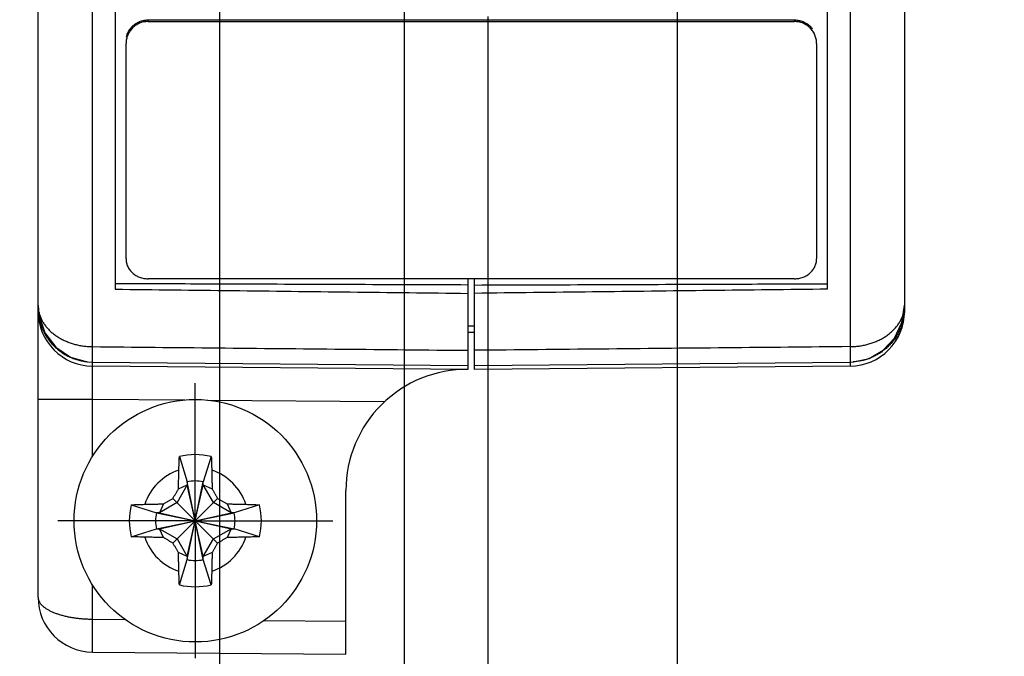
# Model space of a CAD drawing. Header units: inches. Extents: x 0.2 to 16.8, y 0.1 to 10.8.
# Tile 4 of 21: x 2.683 to 3.579, y 2.836 to 3.415. Entities that reach past the tile are written whole.
import ezdxf

# ---------------------------------------------------------------- set-up
doc = ezdxf.new("R2010")
doc.units = ezdxf.units.IN
doc.header["$LTSCALE"] = 0.935
doc.header["$MEASUREMENT"] = 0
doc.linetypes.add('CENTER', pattern=[0.6, 0.375, -0.075, 0.075, -0.075])
doc.layers.get('0').update_dxf_attribs({"linetype": 'CONTINUOUS'})
doc.layers.add('DEFAULT_1', color=7, linetype='CENTER')
doc.layers.add('DIMENSIONS', color=7, linetype='CONTINUOUS')
doc.styles.get("Standard").update_dxf_attribs({"font": 'txt', "width": 0.8})
doc.dimstyles.new('DIMSTYLE_1', dxfattribs={"dimtxt": 0.125, "dimasz": 0.18, "dimexe": 0.18, "dimexo": 0.0625, "dimgap": 0.09, "dimtad": 0, "dimtih": 1, "dimtoh": 1, "dimdec": 3, "dimzin": 4, "dimdsep": 46, "dimtxsty": 'STANDARD', "dimblk": '_FILLED', "dimblk1": '_FILLED', "dimblk2": '_FILLED', "dimcen": 0.09, "dimadec": 0, "dimazin": 0, "dimtp": 0.01, "dimtm": 0.01, "dimtfac": 1, "dimtdec": 3, "dimtofl": 0, "dimtmove": 0, "dimatfit": 3, "dimldrblk": '_FILLED', "dimfxl": 1, "dimtolj": 1, "dimtzin": 4, "dimarcsym": 0})

# ---------------------------------------------------------------- blocks, each defined once
blk = doc.blocks.new('*D0')
at = {"layer": 'DIMENSIONS', "color": 2, "linetype": 'CONTINUOUS'}
blk.add_line((3.09361, 3.77727), (2.01251, 3.77727), dxfattribs=at)
at = {"layer": 'DIMENSIONS', "color": 2, "linetype": 'CONTINUOUS', "width": 0.8}
for s, p in [('.818', (0.72501, 3.71477)), ('[', (1.25001, 3.71477)), ('20.78', (1.35001, 3.71477)), (']', (1.85001, 3.71477))]:
    blk.add_text(s, height=0.125, dxfattribs=at).set_placement(p)
blk = doc.blocks.new('_FILLED')
at = {"color": 0, "linetype": 'BYBLOCK'}
blk.add_solid([(0, 0), (-1, 0.1736), (-1, -0.1736)], dxfattribs=at)
blk = doc.blocks.new('*D1')
at = {"layer": 'DIMENSIONS', "color": 2, "linetype": 'CONTINUOUS'}
blk.add_line((2.87752, 3.46827), (2.01251, 3.46827), dxfattribs=at)
at = {"layer": 'DIMENSIONS', "color": 2, "linetype": 'CONTINUOUS', "width": 0.8}
for s, p in [('[', (1.25001, 3.40577)), (']', (1.85001, 3.40577)), ('.509', (0.72501, 3.40577)), ('12.93', (1.35001, 3.40577))]:
    blk.add_text(s, height=0.125, dxfattribs=at).set_placement(p)
blk = doc.blocks.new('*D2')
at = {"layer": 'DIMENSIONS', "color": 2, "linetype": 'CONTINUOUS'}
blk.add_line((2.87752, 4.08627), (2.01251, 4.08627), dxfattribs=at)
at = {"layer": 'DIMENSIONS', "color": 2, "linetype": 'CONTINUOUS', "width": 0.8}
for s, p in [('[', (1.25001, 4.02377)), (']', (1.85001, 4.02377)), ('1.127', (0.62501, 4.02377)), ('28.63', (1.35001, 4.02377))]:
    blk.add_text(s, height=0.125, dxfattribs=at).set_placement(p)
blk = doc.blocks.new('*D3')
at = {"layer": 'DIMENSIONS', "color": 2, "linetype": 'CONTINUOUS'}
blk.add_line((2.84542, 4.32254), (2.01251, 4.32254), dxfattribs=at)
at = {"layer": 'DIMENSIONS', "color": 2, "linetype": 'CONTINUOUS', "width": 0.8}
for s, p in [('[', (1.25001, 4.26004)), (']', (1.85001, 4.26004)), ('1.363', (0.62501, 4.26004)), ('34.63', (1.35001, 4.26004))]:
    blk.add_text(s, height=0.125, dxfattribs=at).set_placement(p)
blk = doc.blocks.new('*D4')
at = {"layer": 'DIMENSIONS', "color": 2, "linetype": 'CONTINUOUS'}
blk.add_line((2.89676, 4.90817), (2.01251, 4.90817), dxfattribs=at)
at = {"layer": 'DIMENSIONS', "color": 2, "linetype": 'CONTINUOUS', "width": 0.8}
for s, p in [('[', (1.35001, 4.84567)), (']', (1.85001, 4.84567)), ('1.949', (0.72501, 4.84567)), ('49.5', (1.45001, 4.84567))]:
    blk.add_text(s, height=0.125, dxfattribs=at).set_placement(p)
blk = doc.blocks.new('*D5')
at = {"layer": 'DIMENSIONS', "color": 2, "linetype": 'CONTINUOUS'}
blk.add_line((2.89676, 5.58187), (2.01251, 5.58187), dxfattribs=at)
at = {"layer": 'DIMENSIONS', "color": 2, "linetype": 'CONTINUOUS', "width": 0.8}
for s, p in [('[', (1.25001, 5.51937)), (']', (1.85001, 5.51937)), ('2.623', (0.62501, 5.51937)), ('66.61', (1.35001, 5.51937))]:
    blk.add_text(s, height=0.125, dxfattribs=at).set_placement(p)
blk = doc.blocks.new('*D6')
at = {"layer": 'DIMENSIONS', "color": 2, "linetype": 'CONTINUOUS'}
blk.add_line((2.89676, 6.25557), (2.01251, 6.25557), dxfattribs=at)
at = {"layer": 'DIMENSIONS', "color": 2, "linetype": 'CONTINUOUS', "width": 0.8}
for s, p in [('[', (1.25001, 6.19307)), (']', (1.85001, 6.19307)), ('3.296', (0.62501, 6.19307)), ('83.73', (1.35001, 6.19307))]:
    blk.add_text(s, height=0.125, dxfattribs=at).set_placement(p)
blk = doc.blocks.new('*D7')
at = {"layer": 'DIMENSIONS', "color": 2, "linetype": 'CONTINUOUS'}
blk.add_line((2.89676, 6.92927), (2.01251, 6.92927), dxfattribs=at)
at = {"layer": 'DIMENSIONS', "color": 2, "linetype": 'CONTINUOUS', "width": 0.8}
for s, p in [('3.970', (0.52501, 6.86677)), ('[', (1.15001, 6.86677)), ('100.84', (1.25001, 6.86677)), (']', (1.85001, 6.86677))]:
    blk.add_text(s, height=0.125, dxfattribs=at).set_placement(p)
blk = doc.blocks.new('*D8')
at = {"layer": 'DIMENSIONS', "color": 2, "linetype": 'CONTINUOUS'}
blk.add_line((3.15742, 7.78127), (2.01251, 7.78127), dxfattribs=at)
at = {"layer": 'DIMENSIONS', "color": 2, "linetype": 'CONTINUOUS', "width": 0.8}
for s, p in [('[', (1.15001, 7.71877)), (']', (1.85001, 7.71877)), ('4.822', (0.52501, 7.71877)), ('122.48', (1.25001, 7.71877))]:
    blk.add_text(s, height=0.125, dxfattribs=at).set_placement(p)
blk = doc.blocks.new('*D9')
at = {"layer": 'DIMENSIONS', "color": 2, "linetype": 'CONTINUOUS'}
blk.add_line((2.65542, 2.95927), (2.01251, 2.95927), dxfattribs=at)
at = {"layer": 'DIMENSIONS', "color": 2, "linetype": 'CONTINUOUS', "width": 0.8}
for s, p in [('[', (1.65001, 2.89677)), (']', (1.85001, 2.89677)), ('.000', (1.12501, 2.89677)), ('0', (1.75001, 2.89677))]:
    blk.add_text(s, height=0.125, dxfattribs=at).set_placement(p)
blk = doc.blocks.new('*D10')
at = {"layer": 'DIMENSIONS', "color": 2, "linetype": 'CONTINUOUS'}
for p, q in [((3.28121, 3.58967), (3.28121, 2.58404)), ((3.28121, 2.58404), (3.47716, 2.41101)), ((3.47716, 2.41101), (3.47716, 2.15032))]:
    blk.add_line(p, q, dxfattribs=at)
at = {"layer": 'DIMENSIONS', "color": 2, "linetype": 'CONTINUOUS', "width": 0.8}
for s, p in [(']', (3.53966, 1.98782)), ('11.13', (3.53966, 1.48782)), ('[', (3.53966, 1.38782)), ('.438', (3.53966, 0.86282))]:
    blk.add_text(s, height=0.125, rotation=90, dxfattribs=at).set_placement(p)
blk = doc.blocks.new('*D11')
at = {"layer": 'DIMENSIONS', "color": 2, "linetype": 'CONTINUOUS'}
for p, q in [((3.10902, 3.41777), (3.10902, 2.51161)), ((3.10902, 2.51161), (3.24378, 2.38687)), ((3.24378, 2.38687), (3.24378, 2.15032))]:
    blk.add_line(p, q, dxfattribs=at)
at = {"layer": 'DIMENSIONS', "color": 2, "linetype": 'CONTINUOUS', "width": 0.8}
for s, p in [(']', (3.30628, 1.98782)), ('6.76', (3.30628, 1.58782)), ('[', (3.30628, 1.48782)), ('.266', (3.30628, 0.96282))]:
    blk.add_text(s, height=0.125, rotation=90, dxfattribs=at).set_placement(p)
blk = doc.blocks.new('*D12')
at = {"layer": 'DIMENSIONS', "color": 2, "linetype": 'CONTINUOUS'}
blk.add_line((2.86502, 3.50713), (2.86502, 2.15032), dxfattribs=at)
at = {"layer": 'DIMENSIONS', "color": 2, "linetype": 'CONTINUOUS', "width": 0.8}
for s, p in [(']', (2.92752, 1.98782)), ('0.56', (2.92752, 1.58782)), ('[', (2.92752, 1.48782)), ('.022', (2.92752, 0.96282))]:
    blk.add_text(s, height=0.125, rotation=90, dxfattribs=at).set_placement(p)
blk = doc.blocks.new('*D13')
at = {"layer": 'DIMENSIONS', "color": 2, "linetype": 'CONTINUOUS'}
blk.add_line((3.03302, 4.13494), (3.03302, 2.15032), dxfattribs=at)
at = {"layer": 'DIMENSIONS', "color": 2, "linetype": 'CONTINUOUS', "width": 0.8}
for s, p in [(']', (3.09552, 1.98782)), ('4.83', (3.09552, 1.58782)), ('[', (3.09552, 1.48782)), ('.190', (3.09552, 0.96282))]:
    blk.add_text(s, height=0.125, rotation=90, dxfattribs=at).set_placement(p)
blk = doc.blocks.new('*D14')
at = {"layer": 'DIMENSIONS', "color": 2, "linetype": 'CONTINUOUS'}
blk.add_line((3.08436, 7.11687), (3.08436, 8.59021), dxfattribs=at)
at = {"layer": 'DIMENSIONS', "color": 2, "linetype": 'CONTINUOUS', "width": 0.8}
for s, p in [(']', (3.14686, 9.97771)), ('6.13', (3.14686, 9.57771)), ('[', (3.14686, 9.47771)), ('.241', (3.14686, 8.95271)), ('4X ', (3.14686, 8.65271))]:
    blk.add_text(s, height=0.125, rotation=90, dxfattribs=at).set_placement(p)

msp = doc.modelspace()

# ---------------------------------------------------------------- linework, layer by layer
at = {"color": 7, "linetype": 'CONTINUOUS'}
for p, q in [((3.48802, 7.8507), (3.48802, 3.15536)), ((2.70002, 2.88983), (2.70002, 7.58517)), ((2.77002, 7.57073), (2.77002, 3.1698)), ((3.41802, 3.1698), (3.41802, 7.57073)), ((2.80002, 3.41461), (3.38802, 3.41461)), ((2.80002, 3.41312), (3.38802, 3.41312)), ((2.78002, 3.19728), (2.78002, 3.3932)), ((3.40802, 3.3932), (3.40802, 3.19728)), ((3.38802, 3.1793), (2.80002, 3.1793)), ((3.09102, 3.09696), (3.09102, 3.1793)), ((3.09702, 3.09685), (3.09702, 3.1793)), ((3.48802, 3.15534), (3.48801, 3.15488)), ((3.48802, 3.15488), (3.48802, 3.14992)), ((3.09702, 3.13027), (3.09102, 3.13032)), ((2.74956, 3.10355), (3.09102, 3.1003)), ((3.09102, 3.09685), (2.74958, 3.09983)), ((3.09702, 3.1003), (3.43848, 3.10355)), ((3.43845, 3.09983), (3.09702, 3.09685)), ((2.8285, 3.01755), (2.83573, 2.99467)), ((2.85753, 3.01755), (2.8503, 2.99467)), ((2.83573, 2.99175), (2.82651, 2.97577)), ((2.82773, 2.98827), (2.83573, 2.99175)), ((2.8503, 2.92386), (2.83573, 2.99467)), ((2.83573, 2.99467), (2.83573, 2.99175)), ((2.83573, 2.92386), (2.8503, 2.99467)), ((2.8503, 2.92678), (2.83573, 2.99175)), ((2.83573, 2.92678), (2.8503, 2.99175)), ((2.8503, 2.99175), (2.8503, 2.99467)), ((2.8503, 2.99175), (2.8583, 2.98827)), ((2.85952, 2.97577), (2.8503, 2.99175)), ((2.98002, 2.83782), (2.98002, 2.98686)), ((2.78473, 2.97378), (2.80762, 2.96655)), ((2.82651, 2.97577), (2.81053, 2.96655)), ((2.81401, 2.97455), (2.81053, 2.96655)), ((2.86335, 2.93893), (2.82268, 2.9796)), ((2.82268, 2.93893), (2.86335, 2.9796)), ((2.8755, 2.96655), (2.85952, 2.97577)), ((2.87202, 2.97455), (2.8755, 2.96655)), ((2.9013, 2.97378), (2.87842, 2.96655)), ((2.81053, 2.96655), (2.80762, 2.96655)), ((2.80762, 2.96655), (2.87842, 2.95198)), ((2.80762, 2.95198), (2.87842, 2.96655)), ((2.81053, 2.96655), (2.8755, 2.95198)), ((2.81053, 2.95198), (2.8755, 2.96655)), ((2.87842, 2.96655), (2.8755, 2.96655)), ((2.78473, 2.94475), (2.80762, 2.95198)), ((2.80762, 2.95198), (2.81053, 2.95198)), ((2.81053, 2.95198), (2.82651, 2.94276)), ((2.81401, 2.94398), (2.81053, 2.95198)), ((2.85952, 2.94276), (2.8755, 2.95198)), ((2.8755, 2.95198), (2.87202, 2.94398)), ((2.8755, 2.95198), (2.87842, 2.95198)), ((2.9013, 2.94475), (2.87842, 2.95198)), ((2.82651, 2.94276), (2.83573, 2.92678)), ((2.8503, 2.92678), (2.85952, 2.94276)), ((2.83573, 2.92678), (2.82773, 2.93026)), ((2.8583, 2.93026), (2.8503, 2.92678)), ((2.8285, 2.90098), (2.83573, 2.92386)), ((2.83573, 2.92678), (2.83573, 2.92386)), ((2.8503, 2.92386), (2.8503, 2.92678)), ((2.85753, 2.90098), (2.8503, 2.92386)), ((2.74958, 2.83983), (2.98002, 2.83782))]:
    msp.add_line(p, q, dxfattribs=at)
at = {"color": 9, "linetype": 'CONTINUOUS'}
for p, q in [((2.74958, 3.11753), (2.74958, 7.623)), ((3.43845, 7.623), (3.43845, 3.11753)), ((2.80002, 3.41312), (2.80002, 3.41461)), ((3.38802, 3.41312), (3.38802, 3.41461)), ((2.74958, 3.09983), (2.74958, 3.10357)), ((3.43845, 3.10357), (3.43845, 3.09983)), ((2.70002, 3.06983), (2.74958, 3.06983)), ((2.74958, 3.06983), (2.83364, 3.0691)), ((2.74958, 3.01774), (2.74958, 3.06983)), ((2.85415, 3.06892), (3.01522, 3.06752)), ((2.74958, 2.86983), (2.74958, 2.90079)), ((2.74958, 2.86983), (2.77895, 2.86958)), ((2.90553, 2.86847), (2.98002, 2.86782))]:
    msp.add_line(p, q, dxfattribs=at)
at = {"color": 7, "linetype": 'CONTINUOUS'}
for points in [[(2.70002, 3.15533), (2.70076, 3.14644), (2.70629, 3.13022), (2.71626, 3.11712), (2.72953, 3.10809), (2.74474, 3.10384), (2.74956, 3.10355)], [(3.43848, 3.10357), (3.4416, 3.10369), (3.4557, 3.1069), (3.46852, 3.1143), (3.47881, 3.12539), (3.48559, 3.13939), (3.48801, 3.15488)]]:
    msp.add_lwpolyline(points, dxfattribs=at)
msp.add_circle((2.84302, 2.95927), 0.11024, dxfattribs=at)
for centre, radius, start, end in [((2.75002, 3.14983), 0.05, 180.00007, 269.5), ((3.43802, 3.14983), 0.05, 270.5, 360), ((3.09002, 2.98686), 0.11, 89.45833, 180), ((2.84302, 2.95927), 0.06007, 76.01536, 103.98464), ((2.84302, 2.95927), 0.03614, 78.37385, 101.62615), ((2.84302, 2.95927), 0.06007, 166.01536, 193.98464), ((2.84302, 2.95927), 0.06007, 346.01536, 13.98464), ((2.84302, 2.95927), 0.03614, 168.37385, 191.62615), ((2.84302, 2.95927), 0.03614, 348.37385, 11.62615), ((2.84302, 2.95927), 0.03614, 258.37385, 281.62615), ((2.84302, 2.95927), 0.06007, 256.01536, 283.98464), ((2.75002, 2.88983), 0.05, 180, 269.47262)]:
    msp.add_arc(centre, radius, start, end, dxfattribs=at)
at = {"color": 9, "linetype": 'CONTINUOUS'}
for start, end in [(108.00645, 161.99355), (18.00645, 71.99355), (198.00645, 251.99355), (288.00645, 341.99355)]:
    msp.add_arc((2.84302, 2.95927), 0.0483, start, end, dxfattribs=at)
at = {"color": 7, "linetype": 'CONTINUOUS'}
for points, knots in [([(2.7874, 3.4102), (2.78789, 3.41058), (2.78944, 3.41171), (2.79232, 3.41323), (2.79508, 3.41405), (2.79663, 3.41432), (2.79688, 3.41436)], [0, 0, 0, 0, 0.177368, 0.550972, 0.925398, 1, 1, 1, 1]), ([(2.79386, 3.41215), (2.79336, 3.41199), (2.79163, 3.41135), (2.78947, 3.4102), (2.78793, 3.40907), (2.78747, 3.4087)], [0, 0, 0, 0, 0.219017, 0.756002, 1, 1, 1, 1]), ([(2.80002, 3.41312), (2.79871, 3.41312), (2.79662, 3.41291), (2.7946, 3.41239), (2.79386, 3.41215)], [0, 0, 0, 0, 0.628091, 1, 1, 1, 1]), ([(3.38802, 3.41461), (3.38932, 3.41461), (3.39158, 3.41438), (3.39376, 3.4138), (3.39465, 3.41349)], [0, 0, 0, 0, 0.580978, 1, 1, 1, 1]), ([(3.40056, 3.4087), (3.4001, 3.40907), (3.39856, 3.4102), (3.39572, 3.41172), (3.39194, 3.41286), (3.38932, 3.41312), (3.38802, 3.41312)], [0, 0, 0, 0, 0.131505, 0.420917, 0.710424, 1, 1, 1, 1]), ([(3.39465, 3.41349), (3.39499, 3.41337), (3.39655, 3.41278), (3.39859, 3.41171), (3.40015, 3.41058), (3.40063, 3.4102)], [0, 0, 0, 0, 0.158837, 0.729215, 1, 1, 1, 1]), ([(2.78667, 3.40803), (2.7864, 3.40778), (2.78518, 3.40664), (2.78328, 3.40433), (2.78142, 3.40086), (2.78028, 3.3971), (2.78002, 3.3945), (2.78002, 3.3932)], [0, 0, 0, 0, 0.065485, 0.299555, 0.533343, 0.766809, 1, 1, 1, 1]), ([(2.78045, 3.39902), (2.78071, 3.4002), (2.78146, 3.40259), (2.78278, 3.40502), (2.78367, 3.40628), (2.78382, 3.40648)], [0, 0, 0, 0, 0.438618, 0.908412, 1, 1, 1, 1]), ([(2.78382, 3.40648), (2.78444, 3.40732), (2.78558, 3.40863), (2.78687, 3.40977), (2.7874, 3.4102)], [0, 0, 0, 0, 0.605173, 1, 1, 1, 1]), ([(3.40802, 3.3932), (3.40802, 3.3945), (3.40775, 3.3971), (3.40661, 3.40086), (3.40475, 3.40433), (3.40285, 3.40664), (3.40163, 3.40778), (3.40136, 3.40803)], [0, 0, 0, 0, 0.233191, 0.466657, 0.700445, 0.934515, 1, 1, 1, 1]), ([(2.78002, 3.19728), (2.78002, 3.19609), (2.78028, 3.19371), (2.78143, 3.1903), (2.7833, 3.18716), (2.78581, 3.18443), (2.78886, 3.1822), (2.79234, 3.18054), (2.7961, 3.17953), (2.79871, 3.1793), (2.80002, 3.1793)], [0, 0, 0, 0, 0.118995, 0.238686, 0.360007, 0.483603, 0.609751, 0.738272, 0.868634, 1, 1, 1, 1]), ([(3.38802, 3.1793), (3.38932, 3.1793), (3.39193, 3.17953), (3.39569, 3.18054), (3.39917, 3.1822), (3.40222, 3.18443), (3.40473, 3.18716), (3.4066, 3.1903), (3.40775, 3.19371), (3.40802, 3.19609), (3.40802, 3.19728)], [0, 0, 0, 0, 0.131366, 0.261728, 0.390249, 0.516397, 0.639993, 0.761314, 0.881005, 1, 1, 1, 1]), ([(2.77002, 3.1698), (2.80561, 3.16938), (2.87687, 3.16854), (2.98387, 3.16728), (3.05527, 3.16644), (3.09102, 3.16601)], [0, 0, 0, 0, 0.332636, 0.665969, 1, 1, 1, 1]), ([(3.09102, 3.17358), (3.05542, 3.17371), (2.98417, 3.17397), (2.88716, 3.17433), (2.82575, 3.17455), (2.8, 3.17464)], [0, 0, 0, 0, 0.366891, 0.734568, 1, 1, 1, 1]), ([(3.09702, 3.17358), (3.13261, 3.17371), (3.20386, 3.17397), (3.30087, 3.17433), (3.36228, 3.17455), (3.38803, 3.17464)], [0, 0, 0, 0, 0.366891, 0.734568, 1, 1, 1, 1]), ([(3.41802, 3.1698), (3.38242, 3.16938), (3.31116, 3.16854), (3.20416, 3.16728), (3.13276, 3.16644), (3.09702, 3.16601)], [0, 0, 0, 0, 0.332636, 0.665969, 1, 1, 1, 1]), ([(2.82808, 3.0052), (2.82811, 3.00615), (2.82816, 3.00813), (2.82826, 3.01118), (2.82837, 3.01435), (2.82845, 3.01649), (2.8285, 3.01755)], [0, 0, 0, 0, 0.230122, 0.481149, 0.741523, 1, 1, 1, 1]), ([(2.85753, 3.01755), (2.85758, 3.01652), (2.85766, 3.01442), (2.85777, 3.01127), (2.85787, 3.00819), (2.85792, 3.00617), (2.85795, 3.0052)], [0, 0, 0, 0, 0.251754, 0.510286, 0.763771, 1, 1, 1, 1]), ([(2.82773, 2.98827), (2.82774, 2.98879), (2.82776, 2.98986), (2.82779, 2.99153), (2.82782, 2.99332), (2.82786, 2.99527), (2.8279, 2.99741), (2.82795, 2.99976), (2.82801, 3.00238), (2.82806, 3.00423), (2.82808, 3.0052)], [0, 0, 0, 0, 0.09198, 0.189892, 0.295352, 0.409971, 0.535336, 0.673456, 0.827316, 1, 1, 1, 1]), ([(2.85795, 3.0052), (2.85797, 3.00423), (2.85802, 3.00238), (2.85808, 2.99976), (2.85813, 2.99741), (2.85817, 2.99527), (2.85821, 2.99332), (2.85824, 2.99153), (2.85827, 2.98986), (2.85829, 2.98879), (2.8583, 2.98827)], [0, 0, 0, 0, 0.172684, 0.326544, 0.464664, 0.590029, 0.704648, 0.810108, 0.90802, 1, 1, 1, 1]), ([(2.82268, 2.9796), (2.82289, 2.97996), (2.82331, 2.98068), (2.82394, 2.98176), (2.82456, 2.98284), (2.82519, 2.98391), (2.82582, 2.98499), (2.82645, 2.98608), (2.82709, 2.98717), (2.82752, 2.9879), (2.82773, 2.98827)], [0, 0, 0, 0, 0.124746, 0.249067, 0.373182, 0.497318, 0.621717, 0.746722, 0.872694, 1, 1, 1, 1]), ([(2.8583, 2.98827), (2.85851, 2.9879), (2.85894, 2.98717), (2.85958, 2.98608), (2.86021, 2.98499), (2.86084, 2.98391), (2.86147, 2.98284), (2.8621, 2.98176), (2.86272, 2.98068), (2.86314, 2.97996), (2.86335, 2.9796)], [0, 0, 0, 0, 0.127311, 0.253288, 0.378295, 0.502694, 0.626829, 0.750942, 0.875259, 1, 1, 1, 1]), ([(2.78473, 2.97378), (2.78576, 2.97382), (2.78786, 2.97391), (2.79101, 2.97402), (2.79409, 2.97412), (2.79611, 2.97417), (2.79708, 2.9742)], [0, 0, 0, 0, 0.251754, 0.510286, 0.763771, 1, 1, 1, 1]), ([(2.79708, 2.9742), (2.79805, 2.97422), (2.7999, 2.97427), (2.80252, 2.97433), (2.80487, 2.97438), (2.80701, 2.97442), (2.80896, 2.97446), (2.81075, 2.97449), (2.81242, 2.97452), (2.81349, 2.97454), (2.81401, 2.97455)], [0, 0, 0, 0, 0.172684, 0.326545, 0.464664, 0.590029, 0.704648, 0.810108, 0.90802, 1, 1, 1, 1]), ([(2.81401, 2.97455), (2.81438, 2.97476), (2.81511, 2.97519), (2.8162, 2.97583), (2.81729, 2.97646), (2.81837, 2.97709), (2.81944, 2.97772), (2.82052, 2.97835), (2.8216, 2.97897), (2.82232, 2.97939), (2.82268, 2.9796)], [0, 0, 0, 0, 0.127311, 0.253288, 0.378295, 0.502694, 0.626829, 0.750942, 0.875259, 1, 1, 1, 1]), ([(2.86335, 2.9796), (2.86371, 2.97939), (2.86443, 2.97897), (2.86551, 2.97835), (2.86659, 2.97772), (2.86766, 2.97709), (2.86874, 2.97646), (2.86983, 2.97583), (2.87092, 2.97519), (2.87165, 2.97476), (2.87202, 2.97455)], [0, 0, 0, 0, 0.124746, 0.249067, 0.373183, 0.497319, 0.621718, 0.746723, 0.872695, 1, 1, 1, 1]), ([(2.87202, 2.97455), (2.87254, 2.97454), (2.87361, 2.97452), (2.87528, 2.97449), (2.87707, 2.97446), (2.87902, 2.97442), (2.88116, 2.97438), (2.88351, 2.97433), (2.88613, 2.97427), (2.88798, 2.97422), (2.88895, 2.9742)], [0, 0, 0, 0, 0.09198, 0.189892, 0.295352, 0.409971, 0.535336, 0.673456, 0.827316, 1, 1, 1, 1]), ([(2.88895, 2.9742), (2.8899, 2.97417), (2.89188, 2.97412), (2.89493, 2.97402), (2.8981, 2.97391), (2.90024, 2.97383), (2.9013, 2.97378)], [0, 0, 0, 0, 0.230122, 0.481149, 0.741523, 1, 1, 1, 1]), ([(2.79708, 2.94433), (2.79613, 2.94436), (2.79415, 2.94441), (2.7911, 2.94451), (2.78793, 2.94462), (2.78579, 2.9447), (2.78473, 2.94475)], [0, 0, 0, 0, 0.230122, 0.481149, 0.741523, 1, 1, 1, 1]), ([(2.81401, 2.94398), (2.81349, 2.94399), (2.81242, 2.94401), (2.81075, 2.94404), (2.80896, 2.94407), (2.80701, 2.94411), (2.80487, 2.94415), (2.80252, 2.9442), (2.7999, 2.94426), (2.79805, 2.94431), (2.79708, 2.94433)], [0, 0, 0, 0, 0.09198, 0.189892, 0.295352, 0.409971, 0.535336, 0.673456, 0.827316, 1, 1, 1, 1]), ([(2.82268, 2.93893), (2.82232, 2.93914), (2.8216, 2.93956), (2.82052, 2.94018), (2.81944, 2.94081), (2.81837, 2.94144), (2.81729, 2.94207), (2.8162, 2.9427), (2.81511, 2.94334), (2.81438, 2.94377), (2.81401, 2.94398)], [0, 0, 0, 0, 0.124746, 0.249067, 0.373182, 0.497318, 0.621717, 0.746722, 0.872694, 1, 1, 1, 1]), ([(2.82773, 2.93026), (2.82752, 2.93063), (2.82709, 2.93136), (2.82645, 2.93245), (2.82582, 2.93354), (2.82519, 2.93462), (2.82456, 2.93569), (2.82394, 2.93677), (2.82331, 2.93785), (2.82289, 2.93857), (2.82268, 2.93893)], [0, 0, 0, 0, 0.127311, 0.253287, 0.378294, 0.502693, 0.626828, 0.750941, 0.875259, 1, 1, 1, 1]), ([(2.86335, 2.93893), (2.86314, 2.93857), (2.86272, 2.93785), (2.8621, 2.93677), (2.86147, 2.93569), (2.86084, 2.93462), (2.86021, 2.93354), (2.85958, 2.93245), (2.85894, 2.93136), (2.85851, 2.93063), (2.8583, 2.93026)], [0, 0, 0, 0, 0.124746, 0.249067, 0.373183, 0.497319, 0.621718, 0.746723, 0.872695, 1, 1, 1, 1]), ([(2.87202, 2.94398), (2.87165, 2.94377), (2.87092, 2.94334), (2.86983, 2.9427), (2.86874, 2.94207), (2.86766, 2.94144), (2.86659, 2.94081), (2.86551, 2.94018), (2.86443, 2.93956), (2.86371, 2.93914), (2.86335, 2.93893)], [0, 0, 0, 0, 0.127311, 0.253288, 0.378295, 0.502694, 0.626829, 0.750942, 0.875259, 1, 1, 1, 1]), ([(2.88895, 2.94433), (2.88798, 2.94431), (2.88613, 2.94426), (2.88351, 2.9442), (2.88116, 2.94415), (2.87902, 2.94411), (2.87707, 2.94407), (2.87528, 2.94404), (2.87361, 2.94401), (2.87254, 2.94399), (2.87202, 2.94398)], [0, 0, 0, 0, 0.172684, 0.326544, 0.464664, 0.590029, 0.704648, 0.810108, 0.90802, 1, 1, 1, 1]), ([(2.9013, 2.94475), (2.90027, 2.94471), (2.89817, 2.94462), (2.89502, 2.94451), (2.89194, 2.94441), (2.88993, 2.94436), (2.88895, 2.94433)], [0, 0, 0, 0, 0.251754, 0.510286, 0.763771, 1, 1, 1, 1]), ([(2.82808, 2.91333), (2.82806, 2.9143), (2.82801, 2.91615), (2.82795, 2.91877), (2.8279, 2.92112), (2.82786, 2.92326), (2.82782, 2.92521), (2.82779, 2.927), (2.82776, 2.92867), (2.82774, 2.92974), (2.82773, 2.93026)], [0, 0, 0, 0, 0.172684, 0.326544, 0.464664, 0.590029, 0.704648, 0.810108, 0.90802, 1, 1, 1, 1]), ([(2.8583, 2.93026), (2.85829, 2.92974), (2.85827, 2.92867), (2.85824, 2.927), (2.85821, 2.92521), (2.85817, 2.92326), (2.85813, 2.92112), (2.85808, 2.91877), (2.85802, 2.91615), (2.85797, 2.9143), (2.85795, 2.91333)], [0, 0, 0, 0, 0.09198, 0.189892, 0.295352, 0.409971, 0.535336, 0.673456, 0.827316, 1, 1, 1, 1]), ([(2.8285, 2.90098), (2.82846, 2.90201), (2.82837, 2.90411), (2.82826, 2.90726), (2.82816, 2.91034), (2.82811, 2.91236), (2.82808, 2.91333)], [0, 0, 0, 0, 0.251754, 0.510286, 0.763771, 1, 1, 1, 1]), ([(2.85795, 2.91333), (2.85792, 2.91238), (2.85787, 2.9104), (2.85777, 2.90735), (2.85766, 2.90418), (2.85758, 2.90204), (2.85753, 2.90098)], [0, 0, 0, 0, 0.230122, 0.481149, 0.741523, 1, 1, 1, 1])]:
    msp.add_open_spline(points, degree=3, knots=knots, dxfattribs=at)
for points in [[(2.79688, 3.41436), (2.79758, 3.41447), (2.79827, 3.41454), (2.79897, 3.41458)], [(2.79897, 3.41458), (2.79932, 3.4146), (2.79967, 3.41461), (2.80002, 3.41461)], [(2.78747, 3.4087), (2.7872, 3.40848), (2.78693, 3.40826), (2.78667, 3.40803)], [(3.40136, 3.40803), (3.4011, 3.40826), (3.40084, 3.40848), (3.40056, 3.4087)], [(3.40063, 3.4102), (3.40117, 3.40977), (3.40169, 3.40931), (3.40218, 3.40882)], [(3.40218, 3.40882), (3.40291, 3.4081), (3.40359, 3.40731), (3.40421, 3.40648)], [(2.8, 3.17464), (2.79, 3.17468), (2.78001, 3.17472), (2.77002, 3.17475)], [(3.38803, 3.17464), (3.39803, 3.17468), (3.40802, 3.17472), (3.41802, 3.17475)], [(3.09102, 3.13652), (3.09302, 3.13654), (3.09502, 3.13656), (3.09702, 3.13658)]]:
    msp.add_open_spline(points, degree=3, dxfattribs=at)
at = {"color": 9, "linetype": 'CONTINUOUS'}
for points, knots in [([(2.70002, 3.15534), (2.70002, 3.15483), (2.70004, 3.15379), (2.70017, 3.15224), (2.70032, 3.15121), (2.7004, 3.15069)], [0, 0, 0, 0, 0.33014, 0.666416, 1, 1, 1, 1]), ([(2.70002, 3.15295), (2.70002, 3.15225), (2.70005, 3.15086), (2.70013, 3.14948), (2.70019, 3.14878)], [0, 0, 0, 0, 0.499989, 1, 1, 1, 1]), ([(3.48681, 3.14715), (3.48682, 3.14721), (3.48699, 3.14779), (3.48729, 3.1489), (3.48761, 3.1505), (3.48784, 3.15211), (3.48797, 3.15355), (3.488, 3.15444), (3.48801, 3.1548)], [0, 0, 0, 0, 0.022941, 0.233577, 0.443563, 0.653325, 0.863288, 1, 1, 1, 1]), ([(2.70019, 3.14878), (2.70025, 3.14809), (2.7004, 3.14671), (2.70071, 3.14465), (2.70098, 3.14328), (2.70113, 3.1426)], [0, 0, 0, 0, 0.333284, 0.666612, 1, 1, 1, 1]), ([(2.7004, 3.15069), (2.7004, 3.15069), (2.70049, 3.15016), (2.7007, 3.14912), (2.70109, 3.14757), (2.70157, 3.14604), (2.70213, 3.14452), (2.70278, 3.14302), (2.7035, 3.14154), (2.70431, 3.14009), (2.7052, 3.13866), (2.70617, 3.13727), (2.70721, 3.1359), (2.70832, 3.13457), (2.7095, 3.13328), (2.71075, 3.13203), (2.71206, 3.13082), (2.71344, 3.12965), (2.71487, 3.12852), (2.71636, 3.12745), (2.71791, 3.12642), (2.71951, 3.12544), (2.72115, 3.12452), (2.72284, 3.12365), (2.72458, 3.12283), (2.72635, 3.12207), (2.72816, 3.12136), (2.73, 3.12071), (2.73187, 3.12012), (2.73377, 3.11959), (2.73569, 3.11912), (2.73764, 3.11871), (2.7396, 3.11835), (2.74158, 3.11806), (2.74357, 3.11783), (2.74557, 3.11767), (2.74757, 3.11756), (2.74891, 3.11753), (2.74958, 3.11753)], [0, 0, 0, 0, 0.000281, 0.02497, 0.049795, 0.074794, 0.100012, 0.125472, 0.151172, 0.177104, 0.203287, 0.229736, 0.256461, 0.283466, 0.310756, 0.338335, 0.366196, 0.394333, 0.422746, 0.45143, 0.480375, 0.509569, 0.539006, 0.568669, 0.598546, 0.628628, 0.6589, 0.689347, 0.719955, 0.750708, 0.781591, 0.812592, 0.84369, 0.874861, 0.906089, 0.937361, 0.968668, 1, 1, 1, 1]), ([(3.43846, 3.11753), (3.43914, 3.11753), (3.44052, 3.11756), (3.44257, 3.11767), (3.44462, 3.11785), (3.44665, 3.11809), (3.44867, 3.11839), (3.45068, 3.11876), (3.45266, 3.11919), (3.45463, 3.11969), (3.45658, 3.12025), (3.45849, 3.12087), (3.46038, 3.12155), (3.46223, 3.12229), (3.46404, 3.12309), (3.4658, 3.12395), (3.46752, 3.12487), (3.46919, 3.12584), (3.47081, 3.12687), (3.47238, 3.12795), (3.47388, 3.12908), (3.47533, 3.13026), (3.47671, 3.13148), (3.47802, 3.13275), (3.47926, 3.13406), (3.48043, 3.13541), (3.48152, 3.1368), (3.48254, 3.13823), (3.48347, 3.13969), (3.48432, 3.14117), (3.48509, 3.14267), (3.48577, 3.1442), (3.48634, 3.14569), (3.48667, 3.14668), (3.48681, 3.14715)], [0, 0, 0, 0, 0.034125, 0.068172, 0.102115, 0.135959, 0.169712, 0.203389, 0.237, 0.270554, 0.304028, 0.337369, 0.370528, 0.403458, 0.436147, 0.468602, 0.500822, 0.532801, 0.564517, 0.595944, 0.627062, 0.657854, 0.688317, 0.718478, 0.748341, 0.777899, 0.807139, 0.836054, 0.864635, 0.892879, 0.920786, 0.948396, 0.975766, 1, 1, 1, 1]), ([(3.48783, 3.14867), (3.48776, 3.14796), (3.48761, 3.14654), (3.48728, 3.14442), (3.487, 3.14302), (3.48684, 3.14232)], [0, 0, 0, 0, 0.333281, 0.666609, 1, 1, 1, 1]), ([(2.70113, 3.1426), (2.70127, 3.14192), (2.7016, 3.14057), (2.70217, 3.13856), (2.70283, 3.13658), (2.70357, 3.13463), (2.70439, 3.13271), (2.7053, 3.13083), (2.70628, 3.12898), (2.70735, 3.12718), (2.70849, 3.12542), (2.7097, 3.12372), (2.71098, 3.12206), (2.71234, 3.12046), (2.71376, 3.11892), (2.71525, 3.11744), (2.7168, 3.11603), (2.7184, 3.11467), (2.72007, 3.11339), (2.72178, 3.11218), (2.72355, 3.11104), (2.72537, 3.10997), (2.72723, 3.10898), (2.72912, 3.10807), (2.73106, 3.10724), (2.73303, 3.10649), (2.73503, 3.10582), (2.73706, 3.10524), (2.73911, 3.10474), (2.74118, 3.10433), (2.74303, 3.10405), (2.74418, 3.10391), (2.74464, 3.10386)], [0, 0, 0, 0, 0.033513, 0.067034, 0.100565, 0.134108, 0.167663, 0.201231, 0.234814, 0.268412, 0.302026, 0.335656, 0.369303, 0.402968, 0.436651, 0.470351, 0.504069, 0.537805, 0.571559, 0.605329, 0.639116, 0.672919, 0.706737, 0.74057, 0.774416, 0.808275, 0.842145, 0.876025, 0.909914, 0.943811, 0.977714, 1, 1, 1, 1]), ([(3.48684, 3.14232), (3.48669, 3.14162), (3.48635, 3.14023), (3.48574, 3.13817), (3.48505, 3.13614), (3.48427, 3.13415), (3.4834, 3.13218), (3.48244, 3.13026), (3.4814, 3.12838), (3.48028, 3.12654), (3.47908, 3.12475), (3.47781, 3.12302), (3.47645, 3.12135), (3.47503, 3.11973), (3.47354, 3.11817), (3.47197, 3.11669), (3.47035, 3.11527), (3.46866, 3.11392), (3.46692, 3.11264), (3.46512, 3.11144), (3.46327, 3.11032), (3.46138, 3.10928), (3.45944, 3.10832), (3.45746, 3.10744), (3.45544, 3.10665), (3.45339, 3.10595), (3.45131, 3.10533), (3.44921, 3.10481), (3.44708, 3.10437), (3.44494, 3.10403), (3.44295, 3.1038), (3.44167, 3.1037), (3.44112, 3.10367)], [0, 0, 0, 0, 0.03338, 0.066769, 0.100169, 0.13358, 0.167004, 0.200443, 0.233896, 0.267365, 0.300851, 0.334353, 0.367874, 0.401412, 0.434969, 0.468544, 0.502137, 0.535748, 0.569377, 0.603023, 0.636685, 0.670364, 0.704057, 0.737765, 0.771485, 0.805218, 0.838961, 0.872713, 0.906473, 0.94024, 0.974012, 1, 1, 1, 1]), ([(2.74956, 3.10356), (2.74955, 3.10356), (2.74954, 3.10368), (2.74954, 3.10379), (2.74954, 3.10401), (2.74953, 3.10427), (2.74953, 3.1046), (2.74953, 3.10499), (2.74953, 3.10545), (2.74953, 3.10596), (2.74953, 3.10654), (2.74953, 3.10717), (2.74953, 3.10786), (2.74953, 3.10861), (2.74953, 3.10941), (2.74954, 3.11027), (2.74954, 3.11117), (2.74955, 3.11212), (2.74955, 3.11312), (2.74956, 3.11417), (2.74956, 3.11525), (2.74957, 3.11638), (2.74958, 3.11714), (2.74958, 3.11753)], [0, 0, 0, 0, 0.005557, 0.015468, 0.029998, 0.049118, 0.072786, 0.100952, 0.133555, 0.170524, 0.21178, 0.257232, 0.306783, 0.360324, 0.41774, 0.478907, 0.543692, 0.611954, 0.683545, 0.758311, 0.836089, 0.91671, 1, 1, 1, 1]), ([(2.74958, 3.11753), (2.78745, 3.11716), (2.86325, 3.11642), (2.97706, 3.11532), (3.05301, 3.11458), (3.09102, 3.11421)], [0, 0, 0, 0, 0.332719, 0.66605, 1, 1, 1, 1]), ([(3.43845, 3.11753), (3.40092, 3.11716), (3.32545, 3.11643), (3.21164, 3.11532), (3.13536, 3.11458), (3.09702, 3.11421)], [0, 0, 0, 0, 0.329762, 0.663114, 1, 1, 1, 1]), ([(3.43845, 3.11753), (3.43845, 3.11712), (3.43847, 3.11633), (3.43847, 3.11516), (3.43848, 3.11404), (3.43848, 3.11296), (3.43849, 3.11192), (3.43849, 3.11094), (3.4385, 3.11002), (3.4385, 3.10914), (3.4385, 3.10833), (3.4385, 3.10757), (3.43851, 3.10688), (3.43851, 3.10625), (3.43851, 3.10568), (3.4385, 3.10518), (3.4385, 3.10474), (3.4385, 3.10437), (3.4385, 3.10407), (3.4385, 3.10385), (3.43848, 3.10368), (3.43849, 3.1036), (3.43848, 3.10356), (3.43847, 3.10356), (3.43847, 3.10355)], [0, 0, 0, 0, 0.086683, 0.170399, 0.251023, 0.328363, 0.402238, 0.472472, 0.538899, 0.601363, 0.659716, 0.713821, 0.763552, 0.808791, 0.849433, 0.88538, 0.916546, 0.942859, 0.964256, 0.980687, 0.992115, 0.998516, 0.99993, 1, 1, 1, 1]), ([(2.74958, 3.06983), (2.74957, 3.07031), (2.74956, 3.07126), (2.74954, 3.07268), (2.74952, 3.0741), (2.7495, 3.07551), (2.74949, 3.0769), (2.74947, 3.07828), (2.74946, 3.07963), (2.74945, 3.08097), (2.74944, 3.08228), (2.74943, 3.08356), (2.74942, 3.08482), (2.74941, 3.08604), (2.74941, 3.08722), (2.7494, 3.08836), (2.7494, 3.08946), (2.7494, 3.09052), (2.7494, 3.09153), (2.7494, 3.09249), (2.7494, 3.0934), (2.74941, 3.09425), (2.74941, 3.09505), (2.74942, 3.0958), (2.74943, 3.09648), (2.74944, 3.0971), (2.74945, 3.09766), (2.74946, 3.09816), (2.74947, 3.0986), (2.74949, 3.09897), (2.7495, 3.09927), (2.74952, 3.0995), (2.74954, 3.09968), (2.74955, 3.09977), (2.74957, 3.09983), (2.74958, 3.09983)], [0, 0, 0, 0, 0.047595, 0.095057, 0.142287, 0.189181, 0.235635, 0.281548, 0.326826, 0.371377, 0.41511, 0.457918, 0.499687, 0.540313, 0.579717, 0.617827, 0.65456, 0.689817, 0.723502, 0.755538, 0.78586, 0.814404, 0.841099, 0.865871, 0.88866, 0.909425, 0.928133, 0.944746, 0.959227, 0.971541, 0.98166, 0.989563, 0.995237, 0.998685, 1, 1, 1, 1]), ([(2.70002, 2.88983), (2.70002, 2.88954), (2.70005, 2.88896), (2.70019, 2.88808), (2.70043, 2.88721), (2.70076, 2.88635), (2.70118, 2.8855), (2.7017, 2.88466), (2.7023, 2.88383), (2.70299, 2.88302), (2.70377, 2.88222), (2.70463, 2.88143), (2.70557, 2.88066), (2.70659, 2.87991), (2.70768, 2.87918), (2.70884, 2.87847), (2.71008, 2.87778), (2.71137, 2.87713), (2.71273, 2.8765), (2.71415, 2.87589), (2.71563, 2.87531), (2.71717, 2.87475), (2.71875, 2.87422), (2.72038, 2.87372), (2.72204, 2.87324), (2.72374, 2.8728), (2.72548, 2.8724), (2.72724, 2.87202), (2.72905, 2.87168), (2.73088, 2.87136), (2.73274, 2.87107), (2.73463, 2.87081), (2.73653, 2.87057), (2.73844, 2.87036), (2.74036, 2.87019), (2.74227, 2.87006), (2.74415, 2.86996), (2.746, 2.8699), (2.74781, 2.86985), (2.74899, 2.86983), (2.74958, 2.86983)], [0, 0, 0, 0, 0.015105, 0.030751, 0.046537, 0.062627, 0.079175, 0.09632, 0.114179, 0.132846, 0.152373, 0.172792, 0.194109, 0.216301, 0.239334, 0.26319, 0.287857, 0.313318, 0.339573, 0.366623, 0.394473, 0.423096, 0.452395, 0.48225, 0.512551, 0.543291, 0.574487, 0.606159, 0.638296, 0.670882, 0.703904, 0.737289, 0.770925, 0.804696, 0.838439, 0.871955, 0.905052, 0.937547, 0.969259, 1, 1, 1, 1]), ([(2.74958, 2.83983), (2.74956, 2.83983), (2.74953, 2.83989), (2.74954, 2.83999), (2.74951, 2.84017), (2.74951, 2.84041), (2.7495, 2.84071), (2.74949, 2.84108), (2.74948, 2.84152), (2.74947, 2.84201), (2.74946, 2.84257), (2.74945, 2.8432), (2.74944, 2.84388), (2.74943, 2.84462), (2.74943, 2.84542), (2.74942, 2.84626), (2.74942, 2.84713), (2.74941, 2.84805), (2.74941, 2.84902), (2.74941, 2.85003), (2.7494, 2.85109), (2.7494, 2.8522), (2.7494, 2.85335), (2.7494, 2.8545), (2.7494, 2.85566), (2.7494, 2.85681), (2.7494, 2.85796), (2.74941, 2.85913), (2.74941, 2.86033), (2.74941, 2.86158), (2.74941, 2.86288), (2.74942, 2.86422), (2.74942, 2.8656), (2.74944, 2.86701), (2.74937, 2.86843), (2.74957, 2.86936), (2.74958, 2.86983)], [0, 0, 0, 0, 0.001661, 0.005136, 0.010898, 0.018922, 0.02916, 0.041542, 0.056016, 0.072564, 0.091193, 0.111906, 0.134696, 0.159508, 0.186098, 0.214126, 0.24336, 0.273887, 0.305891, 0.339564, 0.374958, 0.412071, 0.450487, 0.489374, 0.527914, 0.566053, 0.604224, 0.642993, 0.682921, 0.724354, 0.767574, 0.812484, 0.858659, 0.905635, 0.952918, 1, 1, 1, 1])]:
    msp.add_open_spline(points, degree=3, knots=knots, dxfattribs=at)
for points in [[(3.48802, 3.15295), (3.48802, 3.15223), (3.488, 3.15152), (3.48797, 3.15081)], [(3.48801, 3.1548), (3.48801, 3.15498), (3.48801, 3.15516), (3.48802, 3.15534)], [(3.48797, 3.15081), (3.48794, 3.15009), (3.48789, 3.14938), (3.48783, 3.14867)]]:
    msp.add_open_spline(points, degree=3, dxfattribs=at)
at = {"layer": 'DEFAULT_1', "color": 7, "linetype": 'CENTER'}
for q in [(2.84302, 3.08437), (2.71792, 2.95927), (2.96812, 2.95927), (2.84302, 2.83417)]:
    msp.add_line((2.84302, 2.95927), q, dxfattribs=at)

# ---------------------------------------------------------------- dimensions: what is measured, and where the dimension line sits
at = {"layer": 'DIMENSIONS', "color": 2, "linetype": 'CONTINUOUS'}
dim = msp.add_ordinate_dim(feature_location=(3.08436, 7.11687), offset=(0, 1.47334), dtype=1, origin=(2.84302, 2.95927), text='4X <>', dimstyle='DIMSTYLE_1', dxfattribs=at)
dim.commit()
dim.dimension.update_dxf_attribs({"geometry": '*D14', "text_midpoint": (3.08436, 9.36521)})
for feature_location, offset, dtype, origin, picture, middle in [((3.15742, 7.78127), (-1.1449, 0), 0, (2.71792, 2.95927), '*D8', (1.23751, 7.78127)), ((2.89676, 6.92927), (-0.88425, 0), 0, (2.71792, 2.95927), '*D7', (1.23751, 6.92927)), ((2.89676, 6.25557), (-0.88425, 0), 0, (2.71792, 2.95927), '*D6', (1.28751, 6.25557)), ((2.89676, 5.58187), (-0.88425, 0), 0, (2.71792, 2.95927), '*D5', (1.28751, 5.58187)), ((2.89676, 4.90817), (-0.88425, 0), 0, (2.71792, 2.95927), '*D4', (1.33751, 4.90817)), ((2.84542, 4.32254), (-0.8329, 0), 0, (2.71792, 2.95927), '*D3', (1.28751, 4.32254)), ((2.87752, 4.08627), (-0.865, 0), 0, (2.71792, 2.95927), '*D2', (1.28751, 4.08627)), ((3.03302, 4.13494), (0, -1.98462), 1, (2.84302, 2.83417), '*D13', (3.03302, 1.52532)), ((3.09361, 3.77727), (-1.0811, 0), 0, (2.71792, 2.95927), '*D0', (1.33751, 3.77727)), ((3.281212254, 3.58966506), (0.195950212, -1.439343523), 0, (2.843015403, 2.834165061), '*D10', (3.477162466, 1.475321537)), ((2.87752, 3.46827), (-0.865, 0), 0, (2.71792, 2.95927), '*D1', (1.33751, 3.46827)), ((2.86502, 3.50713), (0, -1.3568), 1, (2.84302, 2.83417), '*D12', (2.86502, 1.52532)), ((3.10902, 3.41777), (0.13476, -1.26744), 0, (2.84302, 2.83417), '*D11', (3.24378, 1.52532)), ((2.6554154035, 2.9592650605), (-0.6429021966, 0), 0, (2.7179154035, 2.9592650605), '*D9', (1.5375132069, 2.9592650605))]:
    dim = msp.add_ordinate_dim(feature_location=feature_location, offset=offset, dtype=dtype, origin=origin, dimstyle='DIMSTYLE_1', dxfattribs=at)
    dim.commit()
    dim.dimension.update_dxf_attribs({"geometry": picture, "text_midpoint": middle})

doc.saveas('drawing.dxf')
